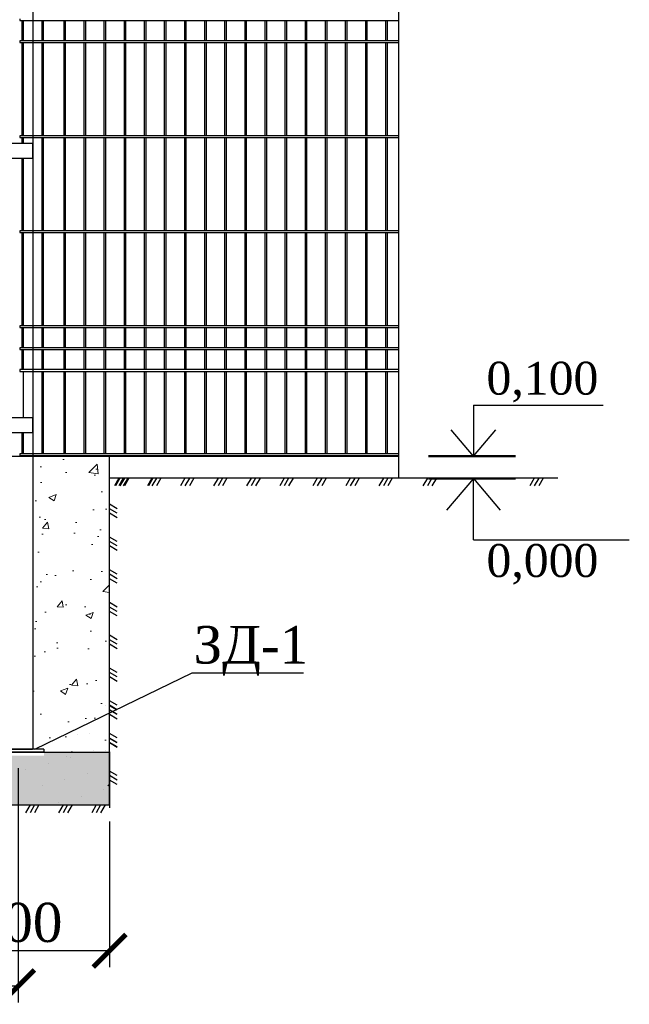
# Model space of a CAD drawing. Header units: inches. Extents: x 9403 to 10041, y 45 to 1090.
# Tile 12 of 41: x 9662 to 9709, y 237 to 313. Entities that reach past the tile are written whole.
import ezdxf

# ---------------------------------------------------------------- set-up
doc = ezdxf.new("R2010")
doc.units = ezdxf.units.IN
doc.header["$MEASUREMENT"] = 0
doc.linetypes.add('DASHDOTX2', pattern=[50.8, 25.4, -12.7, 0, -12.7])
doc.linetypes.add('K5LT_BASIC', pattern=[0])
doc.layers.add('.', color=7, linetype='Continuous', lineweight=15)
doc.layers.add('Системный слой VIEW1', color=7, linetype='Continuous')
doc.styles.add('GOST', font='gost.shx', dxfattribs={"oblique": 15})
doc.styles.add('TIEMS', font='times.ttf')
doc.dimstyles.new('Copy of ISO-25', dxfattribs={"dimtxt": 3, "dimasz": 2.5, "dimexe": 1.25, "dimexo": 0.625, "dimtad": 1, "dimlfac": 100, "dimtxsty": 'GOST', "dimblk": 'ARCHTICK', "dimcen": 2.5, "dimadec": 0, "dimazin": 0, "dimtfac": 1, "dimtmove": 0, "dimatfit": 3, "dimldrblk": 'ARCHTICK', "dimfxl": 1, "dimarcsym": 0})

# ---------------------------------------------------------------- blocks, each defined once
blk = doc.blocks.new('_ArchTick')
at = {"color": 0, "linetype": 'ByBlock', "const_width": 0.15}
blk.add_lwpolyline([(-0.5, -0.5), (0.5, 0.5)], dxfattribs=at)
blk = doc.blocks.new('*D336')
at = {"color": 0, "lineweight": -2, "transparency": 16777216}
for p, q in [((9575.104, 255.153), (9575.104, 237.203)), ((9662.184, 255.153), (9662.184, 237.203)), ((9662.184, 238.453), (9575.104, 238.453))]:
    blk.add_line(p, q, dxfattribs=at)
at = {"layer": 'Defpoints', "color": 0, "transparency": 16777216}
for p in [(9575.104, 255.778), (9662.184, 255.778), (9575.104, 238.453)]:
    blk.add_point(p, dxfattribs=at)
at = {"color": 0, "lineweight": -2, "transparency": 16777216, "xscale": 2.5, "yscale": 2.5, "zscale": 2.5, "rotation": 180}
blk.add_blockref('_ArchTick', (9575.104, 238.453), dxfattribs=at)
at = {"color": 0, "lineweight": -2, "transparency": 16777216, "xscale": 2.5, "yscale": 2.5, "zscale": 2.5}
blk.add_blockref('_ArchTick', (9662.184, 238.453), dxfattribs=at)
at = {"color": 0, "transparency": 16777216, "insert": (9618.644, 240.603), "char_height": 3, "attachment_point": 5, "style": 'TIEMS'}
blk.add_mtext('3000', dxfattribs=at)
blk = doc.blocks.new('*D338')
at = {"color": 0, "lineweight": -2, "transparency": 16777216}
for p, q in [((9655.184, 251.088), (9655.184, 239.922)), ((9669.184, 251.088), (9669.184, 239.922)), ((9669.184, 241.172), (9655.184, 241.172))]:
    blk.add_line(p, q, dxfattribs=at)
at = {"layer": 'Defpoints', "color": 0, "transparency": 16777216}
for p in [(9655.184, 251.713), (9669.184, 251.713), (9655.184, 241.172)]:
    blk.add_point(p, dxfattribs=at)
at = {"color": 0, "lineweight": -2, "transparency": 16777216, "xscale": 2.5, "yscale": 2.5, "zscale": 2.5, "rotation": 180}
blk.add_blockref('_ArchTick', (9655.184, 241.172), dxfattribs=at)
at = {"color": 0, "lineweight": -2, "transparency": 16777216, "xscale": 2.5, "yscale": 2.5, "zscale": 2.5}
blk.add_blockref('_ArchTick', (9669.184, 241.172), dxfattribs=at)
at = {"color": 0, "transparency": 16777216, "insert": (9662.184, 243.323), "char_height": 3, "attachment_point": 5, "style": 'TIEMS'}
blk.add_mtext('400', dxfattribs=at)

msp = doc.modelspace()

# ---------------------------------------------------------------- hatches: boundary and pattern name
at = {"layer": '.', "linetype": 'ByBlock'}
h = msp.add_hatch(dxfattribs=at)
h.set_pattern_fill('AR-CONC', color=0, scale=0.8)
h.set_pattern_definition([(50, (6557.3676, -1094.6117), (5.7380815, -0.502017), [0.6, -6.6]), (355, (6557.3676, -1094.6117), (-1.110011, 6.017537), [0.48, -5.28]), (100.45144, (6557.846, -1094.6535), (4.628071, 5.51552), [0.509922, -5.609137]), (46.1842, (6557.3676, -1093.012), (8.53793, -1.324154), [0.9, -9.9]), (96.63564, (6558.079, -1093.122), (7.477296, 7.792949), [0.764883, -8.41371]), (351.18416, (6557.368, -1093.012), (7.477296, 7.792949), [0.72, -7.92]), (21, (6558.1676, -1093.4117), (4.7752564, -3.220951), [0.6, -6.6]), (326, (6558.1676, -1093.4117), (1.946523, 5.8012), [0.48, -5.28]), (71.45144, (6558.5655, -1093.68), (6.721779, 2.580249), [0.509922, -5.609137]), (37.5, (6557.3676, -1094.6117), (0.0972788, 2.6631508), [0, -5.216, 0, -5.36, 0, -5.3]), (7.5, (6557.3676, -1094.6117), (2.1045563, 3.1552937), [0, -3.056, 0, -5.096, 0, -2.02]), (327.5, (6555.5836, -1094.6117), (4.2705795, -0.180439), [0, -2, 0, -6.24, 0, -8.28]), (317.5, (6554.7836, -1094.6117), (4.6654894, 0.80084), [0, -2.6, 0, -4.144, 0, -5.88])])
h.paths.add_polyline_path([(9663.296, 256.384), (9669.116, 256.384), (9669.176, 256.444), (9669.176, 279.06), (9663.296, 279.06)])
h = msp.add_hatch(dxfattribs=at)
h.set_pattern_fill('GRAVEL', color=256, scale=0.8)
h.set_pattern_definition([(228.0127875, (6392.263434, -1246.500063), (-6.4, -7.2), [0.1076288, -10.65527044]), (184.9697407, (6392.191434, -1246.580063), (9.6, 0.8), [0.1846944, -18.28473981]), (132.510447, (6392.007434, -1246.596063), (8, -8.8), [0.1302304, -12.89282608]), (267.273689, (6391.695434, -1246.796063), (0.8, 16), [0.1681904, -16.65084643]), (292.8336542, (6391.687434, -1246.964063), (-4, 9.6), [0.164924, -16.3274985]), (357.273689, (6391.751434, -1247.116063), (-16, 0.8), [0.1681904, -16.65084643]), (37.6942405, (6391.919434, -1247.124063), (-10.4, -8), [0.2224232, -22.01987884]), (72.2553284, (6392.095434, -1246.988063), (5.6, 17.6), [0.2099904, -20.7890572]), (121.4295656, (6392.159434, -1246.788063), (-6.4, 10.4), [0.16876, -16.70725849]), (175.2363583, (6392.071434, -1246.644063), (8.8, -0.8), [0.1926656, -9.44061006]), (222.3974378, (6391.879434, -1246.628063), (-9.6, -8.8), [0.2491584, -24.6667]), (138.8140748, (6392.487434, -1246.80406), (-5.6, 4.8), [0.0850408, -8.41907585]), (171.4692344, (6392.423434, -1246.748063), (10.4, -1.6), [0.1617896, -16.01720913]), (225, (6392.26343, -1246.72406), (-1e-16, -0.8), [0.1131368, -1.01823405]), (203.1985905, (6392.20743, -1246.62806), (4, 1.6), [0.0609264, -6.03169208]), (291.8014095, (6392.15143, -1246.65206), (-0.8, 2.4), [0.0861624, -4.22196945]), (30.9637565, (6392.18343, -1246.73206), (2.4, 1.6), [0.1399432, -4.52481832]), (161.565051, (6392.30343, -1246.66006), (1.6, -0.8), [0.1011928, -2.42862933]), (16.3895403, (6391.687434, -1246.652063), (8, 2.4), [0.14176, -14.03427612]), (70.346176, (6391.823434, -1246.612063), (-3.2, -8.8), [0.1189288, -11.7739262]), (293.1985905, (6392.30343, -1246.50006), (-1.6, 4), [0.121852, -5.97076648]), (343.6104597, (6392.351434, -1246.612063), (-8, 2.4), [0.14176, -14.03427612]), (339.4439548, (6391.68743, -1247.14806), (-4, 1.6), [0.136704, -6.698499]), (294.7751406, (6391.815434, -1247.196063), (-4, 8.8), [0.1145424, -11.33971445]), (66.8014095, (6392.31143, -1247.30006), (1.6, 4), [0.121852, -5.97076648]), (17.3540246, (6392.359434, -1247.188063), (-10.4, -3.2), [0.1341048, -13.2763389]), (69.4439548, (6391.91943, -1247.30006), (-1.6, -4), [0.068352, -6.766851]), (101.3099325, (6392.26343, -1247.30006), (-0.8, 3.2), [0.040792, -4.03842361]), (165.9637565, (6392.25543, -1247.26006), (2.4, -0.8), [0.164924, -3.1335605]), (186.009006, (6392.095434, -1247.220063), (8, 0.8), [0.15284, -15.13113854]), (303.6900675, (6392.18343, -1246.80406), (-0.8, 1.6), [0.1153776, -2.76906342]), (353.1572266, (6392.247434, -1246.900063), (13.6, -1.6), [0.2014352, -19.9420501]), (60.945396, (6392.44743, -1246.92406), (-3.2, -5.6), [0.0823648, -8.15413931]), (90, (6392.4874, -1246.8521), (-0.8, 0.8), [0.048, -0.752]), (120.2564372, (6392.079434, -1247.196063), (3.2, -5.6), [0.1111392, -11.002816]), (48.0127875, (6392.023434, -1247.100063), (6.4, 7.2), [0.2152576, -10.54764164]), (0, (6392.1674, -1246.9401), (0.8, 0.8), [0.208, -0.592]), (325.3048465, (6392.375434, -1246.940063), (8, -5.6), [0.1264912, -12.52261944]), (254.054604, (6392.47943, -1247.01206), (-0.8, -3.2), [0.1164816, -5.70760631]), (207.6459754, (6392.447434, -1247.124063), (-15.2, -8), [0.189652, -18.77557935]), (175.4260787, (6392.279434, -1247.212063), (-10.4, 0.8), [0.2006392, -19.86325873])])
h.paths.add_polyline_path([(9669.176, 256.382), (9664.175, 256.382), (9664.175, 256.119), (9660.215, 256.119), (9660.215, 256.382), (9655.176, 256.382), (9655.176, 252.344), (9669.176, 252.344)])

# ---------------------------------------------------------------- linework, layer by layer
at = {"color": 3}
for p, q in [((9691.304, 322.018), (9691.304, 277.384)), ((9666.112, 279.059), (9666.061, 279.11)), ((9691.304, 277.949), (9691.304, 277.384)), ((9703.514, 277.384), (9669.184, 277.384)), ((9667.641, 257.81), (9667.641, 257.81)), ((9668.898, 256.553), (9668.898, 256.553))]:
    msp.add_line(p, q, dxfattribs=at)
at = {"color": 7, "linetype": 'DASHDOTX2'}
for p, q in [((9697.048, 282.962), (9697.048, 279.059)), ((9697.048, 272.663), (9697.048, 277.346))]:
    msp.add_line(p, q, dxfattribs=at)
at = {"color": 7}
for p, q in [((9697.048, 282.962), (9706.996, 282.962)), ((9697.048, 279.059), (9695.34, 281.076)), ((9697.048, 279.059), (9698.756, 281.076)), ((9697.048, 277.346), (9694.999, 274.926)), ((9697.048, 277.346), (9699.098, 274.926)), ((9697.048, 272.663), (9708.986, 272.663))]:
    msp.add_line(p, q, dxfattribs=at)
at = {"color": 4}
msp.add_line((9582.266, 279.059), (9691.304, 279.059), dxfattribs=at)
at = {"linetype": 'ByBlock'}
msp.add_line((9691.304, 279.059), (9663.304, 279.059), dxfattribs=at)
for p, q in [((9669.176, 252.346), (9669.176, 279.059)), ((9663.477, 256.624), (9675.524, 262.472)), ((9675.524, 262.472), (9684.052, 262.472)), ((9655.176, 256.384), (9669.176, 256.384)), ((9655.176, 252.346), (9669.176, 252.346))]:
    msp.add_line(p, q)
at = {"linetype": 'ByBlock', "ltscale": 8}
for p, q in [((9669.899, 277.384), (9669.557, 276.788)), ((9669.979, 277.384), (9669.638, 276.788)), ((9670.24, 277.384), (9669.899, 276.788)), ((9670.321, 277.384), (9669.979, 276.788)), ((9670.582, 277.384), (9670.24, 276.788)), ((9670.662, 277.384), (9670.321, 276.788)), ((9672.431, 277.384), (9672.089, 276.788)), ((9672.511, 277.384), (9672.17, 276.788)), ((9672.772, 277.384), (9672.431, 276.788)), ((9673.114, 277.384), (9672.772, 276.788)), ((9674.963, 277.384), (9674.621, 276.788)), ((9675.304, 277.384), (9674.963, 276.788)), ((9675.646, 277.384), (9675.304, 276.788)), ((9677.495, 277.384), (9677.154, 276.788)), ((9677.836, 277.384), (9677.495, 276.788)), ((9678.178, 277.384), (9677.836, 276.788)), ((9680.027, 277.384), (9679.686, 276.788)), ((9680.368, 277.384), (9680.027, 276.788)), ((9680.71, 277.384), (9680.368, 276.788)), ((9682.559, 277.384), (9682.218, 276.788)), ((9682.901, 277.384), (9682.559, 276.788)), ((9683.242, 277.384), (9682.901, 276.788)), ((9685.091, 277.384), (9684.75, 276.788)), ((9685.433, 277.384), (9685.091, 276.788)), ((9685.774, 277.384), (9685.433, 276.788)), ((9687.623, 277.384), (9687.282, 276.788)), ((9687.965, 277.384), (9687.623, 276.788)), ((9688.306, 277.384), (9687.965, 276.788)), ((9690.155, 277.384), (9689.814, 276.788)), ((9690.497, 277.384), (9690.155, 276.788)), ((9690.838, 277.384), (9690.497, 276.788)), ((9693.528, 277.384), (9693.187, 276.788)), ((9693.87, 277.384), (9693.528, 276.788)), ((9694.211, 277.384), (9693.87, 276.788)), ((9701.706, 277.384), (9701.365, 276.788)), ((9702.048, 277.384), (9701.706, 276.788)), ((9702.389, 277.384), (9702.048, 276.788)), ((9669.773, 275.034), (9669.176, 275.375)), ((9669.773, 274.692), (9669.177, 275.034)), ((9669.773, 274.351), (9669.177, 274.692)), ((9669.773, 272.525), (9669.176, 272.866)), ((9669.773, 272.184), (9669.177, 272.525)), ((9669.773, 271.842), (9669.177, 272.184)), ((9669.773, 270.016), (9669.176, 270.358)), ((9669.773, 269.675), (9669.177, 270.016)), ((9669.773, 269.333), (9669.177, 269.675)), ((9669.773, 267.508), (9669.176, 267.849)), ((9669.773, 267.166), (9669.177, 267.507)), ((9669.773, 266.825), (9669.177, 267.166)), ((9669.773, 264.999), (9669.176, 265.34)), ((9669.773, 264.657), (9669.177, 264.999)), ((9669.773, 264.316), (9669.177, 264.657)), ((9669.773, 262.49), (9669.176, 262.831)), ((9669.773, 262.149), (9669.177, 262.49)), ((9669.773, 261.807), (9669.177, 262.149)), ((9669.773, 259.981), (9669.176, 260.323)), ((9669.773, 259.606), (9669.176, 259.947)), ((9669.773, 259.64), (9669.177, 259.981)), ((9669.773, 259.298), (9669.177, 259.64)), ((9669.773, 259.264), (9669.177, 259.605)), ((9669.773, 258.923), (9669.177, 259.264)), ((9669.773, 257.473), (9669.176, 257.814)), ((9669.773, 257.097), (9669.176, 257.438)), ((9669.773, 257.131), (9669.177, 257.472)), ((9669.773, 256.79), (9669.177, 257.131)), ((9669.773, 256.755), (9669.177, 257.097)), ((9669.176, 256.414), (9669.177, 252.114)), ((9669.773, 254.588), (9669.176, 254.929)), ((9669.773, 254.247), (9669.177, 254.588)), ((9669.773, 253.905), (9669.177, 254.247)), ((9663.1, 252.346), (9662.758, 251.749)), ((9663.441, 252.346), (9663.1, 251.749)), ((9663.782, 252.346), (9663.441, 251.749)), ((9665.632, 252.346), (9665.29, 251.749)), ((9665.973, 252.346), (9665.632, 251.749)), ((9666.315, 252.346), (9665.973, 251.749)), ((9668.164, 252.346), (9667.822, 251.749)), ((9668.505, 252.346), (9668.164, 251.749)), ((9668.847, 252.346), (9668.505, 251.749))]:
    msp.add_line(p, q, dxfattribs=at)
at = {"color": 2}
for p, q in [((9668.898, 259.938), (9668.898, 259.938)), ((9666.698, 257.737), (9666.698, 257.737)), ((9667.955, 256.48), (9667.955, 256.48)), ((9665.912, 256.082), (9665.912, 256.082)), ((9666.227, 256.009), (9666.227, 256.009)), ((9662.769, 255.066), (9662.769, 255.066)), ((9664.498, 255.537), (9664.498, 255.537)), ((9665.755, 254.28), (9665.755, 254.28)), ((9667.484, 254.751), (9667.484, 254.751)), ((9664.027, 253.809), (9664.027, 253.809)), ((9668.741, 253.494), (9668.741, 253.494)), ((9669.056, 253.809), (9669.176, 253.93)), ((9667.012, 253.023), (9667.012, 253.023)), ((9665.284, 252.551), (9665.284, 252.551))]:
    msp.add_line(p, q, dxfattribs=at)
at = {"lineweight": 30, "ltscale": 0.2}
for p, q in [((9664.164, 256.624), (9660.204, 256.624)), ((9664.164, 256.384), (9660.204, 256.384))]:
    msp.add_line(p, q, dxfattribs=at)
at = {"lineweight": 30}
msp.add_line((9664.164, 256.624), (9664.164, 256.384), dxfattribs=at)
at = {"color": 7, "linetype": 'Continuous', "const_width": 0.168}
for points in [[(9693.593, 279.059), (9700.278, 279.059)], [(9693.593, 277.346), (9700.278, 277.346)]]:
    msp.add_lwpolyline(points, dxfattribs=at)
at = {"layer": 'Системный слой VIEW1', "color": 5, "linetype": 'K5LT_BASIC', "lineweight": 30}
msp.add_line((9663.304, 363.512), (9663.304, 256.624), dxfattribs=at)
at = {"layer": 'Системный слой VIEW1', "linetype": 'K5LT_BASIC'}
for p, q in [((9662.32, 312.575), (9662.32, 312.435)), ((9662.46, 312.435), (9662.46, 310.895)), ((9662.6, 310.895), (9662.6, 312.435)), ((9664, 312.435), (9664, 310.895)), ((9664.14, 310.895), (9664.14, 312.435)), ((9665.68, 312.435), (9665.68, 310.895)), ((9665.82, 310.895), (9665.82, 312.435)), ((9667.22, 312.435), (9667.22, 310.895)), ((9667.36, 310.895), (9667.36, 312.435)), ((9668.76, 312.435), (9668.76, 310.895)), ((9668.9, 310.895), (9668.9, 312.435)), ((9670.3, 312.435), (9670.3, 310.895)), ((9670.44, 310.895), (9670.44, 312.435)), ((9671.84, 312.435), (9671.84, 310.895)), ((9671.98, 310.895), (9671.98, 312.435)), ((9673.38, 312.435), (9673.38, 310.895)), ((9673.52, 310.895), (9673.52, 312.435)), ((9674.92, 312.435), (9674.92, 310.895)), ((9675.06, 310.895), (9675.06, 312.435)), ((9676.46, 312.435), (9676.46, 310.895)), ((9676.6, 310.895), (9676.6, 312.435)), ((9678, 312.435), (9678, 310.895)), ((9678.14, 310.895), (9678.14, 312.435)), ((9679.54, 312.435), (9679.54, 310.895)), ((9679.68, 310.895), (9679.68, 312.435)), ((9681.08, 312.435), (9681.08, 310.895)), ((9681.22, 310.895), (9681.22, 312.435)), ((9682.62, 312.435), (9682.62, 310.895)), ((9682.76, 310.895), (9682.76, 312.435)), ((9684.16, 312.435), (9684.16, 310.895)), ((9684.3, 310.895), (9684.3, 312.435)), ((9685.7, 312.435), (9685.7, 310.895)), ((9685.84, 310.895), (9685.84, 312.435)), ((9687.24, 312.435), (9687.24, 310.895)), ((9687.38, 310.895), (9687.38, 312.435)), ((9688.78, 312.435), (9688.78, 310.895)), ((9688.92, 310.895), (9688.92, 312.435)), ((9690.32, 312.435), (9690.32, 310.895)), ((9690.46, 310.895), (9690.46, 312.435)), ((9662.32, 310.895), (9662.32, 310.755)), ((9662.46, 310.755), (9662.46, 303.615)), ((9662.6, 303.615), (9662.6, 310.755)), ((9664, 310.755), (9664, 303.615)), ((9664.14, 303.615), (9664.14, 310.755)), ((9665.68, 310.755), (9665.68, 303.615)), ((9665.82, 303.615), (9665.82, 310.755)), ((9667.22, 310.755), (9667.22, 303.615)), ((9667.36, 303.615), (9667.36, 310.755)), ((9668.76, 310.755), (9668.76, 303.615)), ((9668.9, 303.615), (9668.9, 310.755)), ((9670.3, 310.755), (9670.3, 303.615)), ((9670.44, 303.615), (9670.44, 310.755)), ((9671.84, 310.755), (9671.84, 303.615)), ((9671.98, 303.615), (9671.98, 310.755)), ((9673.38, 310.755), (9673.38, 303.615)), ((9673.52, 303.615), (9673.52, 310.755)), ((9674.92, 310.755), (9674.92, 303.615)), ((9675.06, 303.615), (9675.06, 310.755)), ((9676.46, 310.755), (9676.46, 303.615)), ((9676.6, 303.615), (9676.6, 310.755)), ((9678, 310.755), (9678, 303.615)), ((9678.14, 303.615), (9678.14, 310.755)), ((9679.54, 310.755), (9679.54, 303.615)), ((9679.68, 303.615), (9679.68, 310.755)), ((9681.08, 310.755), (9681.08, 303.615)), ((9681.22, 303.615), (9681.22, 310.755)), ((9682.62, 310.755), (9682.62, 303.615)), ((9682.76, 303.615), (9682.76, 310.755)), ((9684.16, 310.755), (9684.16, 303.615)), ((9684.3, 303.615), (9684.3, 310.755)), ((9685.7, 310.755), (9685.7, 303.615)), ((9685.84, 303.615), (9685.84, 310.755)), ((9687.24, 310.755), (9687.24, 303.615)), ((9687.38, 303.615), (9687.38, 310.755)), ((9688.78, 310.755), (9688.78, 303.615)), ((9688.92, 303.615), (9688.92, 310.755)), ((9690.32, 310.755), (9690.32, 303.615)), ((9690.46, 303.615), (9690.46, 310.755)), ((9662.32, 303.615), (9662.32, 303.475)), ((9662.32, 303.615), (9662.32, 303.475)), ((9662.46, 303.475), (9662.46, 303.027)), ((9662.6, 303.027), (9662.6, 303.475)), ((9664, 303.475), (9664, 296.335)), ((9664.14, 296.335), (9664.14, 303.475)), ((9665.68, 303.475), (9665.68, 296.335)), ((9665.82, 296.335), (9665.82, 303.475)), ((9667.22, 303.475), (9667.22, 296.335)), ((9667.36, 296.335), (9667.36, 303.475)), ((9668.76, 303.475), (9668.76, 296.335)), ((9668.9, 296.335), (9668.9, 303.475)), ((9670.3, 303.475), (9670.3, 296.335)), ((9670.44, 296.335), (9670.44, 303.475)), ((9671.84, 303.475), (9671.84, 296.335)), ((9671.98, 296.335), (9671.98, 303.475)), ((9673.38, 303.475), (9673.38, 296.335)), ((9673.52, 296.335), (9673.52, 303.475)), ((9674.92, 303.475), (9674.92, 296.335)), ((9675.06, 296.335), (9675.06, 303.475)), ((9676.46, 303.475), (9676.46, 296.335)), ((9676.6, 296.335), (9676.6, 303.475)), ((9678, 303.475), (9678, 296.335)), ((9678.14, 296.335), (9678.14, 303.475)), ((9679.54, 303.475), (9679.54, 296.335)), ((9679.68, 296.335), (9679.68, 303.475)), ((9681.08, 303.475), (9681.08, 296.335)), ((9681.22, 296.335), (9681.22, 303.475)), ((9682.62, 303.475), (9682.62, 296.335)), ((9682.76, 296.335), (9682.76, 303.475)), ((9684.16, 303.475), (9684.16, 296.335)), ((9684.3, 296.335), (9684.3, 303.475)), ((9685.7, 303.475), (9685.7, 296.335)), ((9685.84, 296.335), (9685.84, 303.475)), ((9687.24, 303.475), (9687.24, 296.335)), ((9687.38, 296.335), (9687.38, 303.475)), ((9688.78, 303.475), (9688.78, 296.335)), ((9688.92, 296.335), (9688.92, 303.475)), ((9690.32, 303.475), (9690.32, 296.335)), ((9690.46, 296.335), (9690.46, 303.475)), ((9662.46, 301.907), (9662.46, 296.335)), ((9662.6, 296.335), (9662.6, 301.907)), ((9662.32, 296.335), (9662.32, 296.195)), ((9662.46, 296.195), (9662.46, 289.055)), ((9662.6, 289.055), (9662.6, 296.195)), ((9664, 296.195), (9664, 289.055)), ((9664.14, 289.055), (9664.14, 296.195)), ((9665.68, 296.195), (9665.68, 289.055)), ((9665.82, 289.055), (9665.82, 296.195)), ((9667.22, 296.195), (9667.22, 289.055)), ((9667.36, 289.055), (9667.36, 296.195)), ((9668.76, 296.195), (9668.76, 289.055)), ((9668.9, 289.055), (9668.9, 296.195)), ((9670.3, 296.195), (9670.3, 289.055)), ((9670.44, 289.055), (9670.44, 296.195)), ((9671.84, 296.195), (9671.84, 289.055)), ((9671.98, 289.055), (9671.98, 296.195)), ((9673.38, 296.195), (9673.38, 289.055)), ((9673.52, 289.055), (9673.52, 296.195)), ((9674.92, 296.195), (9674.92, 289.055)), ((9675.06, 289.055), (9675.06, 296.195)), ((9676.46, 296.195), (9676.46, 289.055)), ((9676.6, 289.055), (9676.6, 296.195)), ((9678, 296.195), (9678, 289.055)), ((9678.14, 289.055), (9678.14, 296.195)), ((9679.54, 296.195), (9679.54, 289.055)), ((9679.68, 289.055), (9679.68, 296.195)), ((9681.08, 296.195), (9681.08, 289.055)), ((9681.22, 289.055), (9681.22, 296.195)), ((9682.62, 296.195), (9682.62, 289.055)), ((9682.76, 289.055), (9682.76, 296.195)), ((9684.16, 296.195), (9684.16, 289.055)), ((9684.3, 289.055), (9684.3, 296.195)), ((9685.7, 296.195), (9685.7, 289.055)), ((9685.84, 289.055), (9685.84, 296.195)), ((9687.24, 296.195), (9687.24, 289.055)), ((9687.38, 289.055), (9687.38, 296.195)), ((9688.78, 296.195), (9688.78, 289.055)), ((9688.92, 289.055), (9688.92, 296.195)), ((9690.32, 296.195), (9690.32, 289.055)), ((9690.46, 289.055), (9690.46, 296.195)), ((9662.32, 289.055), (9662.32, 288.915)), ((9662.46, 288.915), (9662.46, 287.375)), ((9662.6, 287.375), (9662.6, 288.915)), ((9664, 288.915), (9664, 287.375)), ((9664.14, 287.375), (9664.14, 288.915)), ((9665.68, 288.915), (9665.68, 287.375)), ((9665.82, 287.375), (9665.82, 288.915)), ((9667.22, 288.915), (9667.22, 287.375)), ((9667.36, 287.375), (9667.36, 288.915)), ((9668.76, 288.915), (9668.76, 287.375)), ((9668.9, 287.375), (9668.9, 288.915)), ((9670.3, 288.915), (9670.3, 287.375)), ((9670.44, 287.375), (9670.44, 288.915)), ((9671.84, 288.915), (9671.84, 287.375)), ((9671.98, 287.375), (9671.98, 288.915)), ((9673.38, 288.915), (9673.38, 287.375)), ((9673.52, 287.375), (9673.52, 288.915)), ((9674.92, 288.915), (9674.92, 287.375)), ((9675.06, 287.375), (9675.06, 288.915)), ((9676.46, 288.915), (9676.46, 287.375)), ((9676.6, 287.375), (9676.6, 288.915)), ((9678, 288.915), (9678, 287.375)), ((9678.14, 287.375), (9678.14, 288.915)), ((9679.54, 288.915), (9679.54, 287.375)), ((9679.68, 287.375), (9679.68, 288.915)), ((9681.08, 288.915), (9681.08, 287.375)), ((9681.22, 287.375), (9681.22, 288.915)), ((9682.62, 288.915), (9682.62, 287.375)), ((9682.76, 287.375), (9682.76, 288.915)), ((9684.16, 288.915), (9684.16, 287.375)), ((9684.3, 287.375), (9684.3, 288.915)), ((9685.7, 288.915), (9685.7, 287.375)), ((9685.84, 287.375), (9685.84, 288.915)), ((9687.24, 288.915), (9687.24, 287.375)), ((9687.38, 287.375), (9687.38, 288.915)), ((9688.78, 288.915), (9688.78, 287.375)), ((9688.92, 287.375), (9688.92, 288.915)), ((9690.32, 288.915), (9690.32, 287.375)), ((9690.46, 287.375), (9690.46, 288.915)), ((9662.32, 287.375), (9662.32, 287.235)), ((9662.46, 287.235), (9662.46, 285.695)), ((9662.6, 285.695), (9662.6, 287.235)), ((9664, 287.235), (9664, 285.695)), ((9664.14, 285.695), (9664.14, 287.235)), ((9665.68, 287.235), (9665.68, 285.695)), ((9665.82, 285.695), (9665.82, 287.235)), ((9667.22, 287.235), (9667.22, 285.695)), ((9667.36, 285.695), (9667.36, 287.235)), ((9668.76, 287.235), (9668.76, 285.695)), ((9668.9, 285.695), (9668.9, 287.235)), ((9670.3, 287.235), (9670.3, 285.695)), ((9670.44, 285.695), (9670.44, 287.235)), ((9671.84, 287.235), (9671.84, 285.695)), ((9671.98, 285.695), (9671.98, 287.235)), ((9673.38, 287.235), (9673.38, 285.695)), ((9673.52, 285.695), (9673.52, 287.235)), ((9674.92, 287.235), (9674.92, 285.695)), ((9675.06, 285.695), (9675.06, 287.235)), ((9676.46, 287.235), (9676.46, 285.695)), ((9676.6, 285.695), (9676.6, 287.235)), ((9678, 287.235), (9678, 285.695)), ((9678.14, 285.695), (9678.14, 287.235)), ((9679.54, 287.235), (9679.54, 285.695)), ((9679.68, 285.695), (9679.68, 287.235)), ((9681.08, 287.235), (9681.08, 285.695)), ((9681.22, 285.695), (9681.22, 287.235)), ((9682.62, 287.235), (9682.62, 285.695)), ((9682.76, 285.695), (9682.76, 287.235)), ((9684.16, 287.235), (9684.16, 285.695)), ((9684.3, 285.695), (9684.3, 287.235)), ((9685.7, 287.235), (9685.7, 285.695)), ((9685.84, 285.695), (9685.84, 287.235)), ((9687.24, 287.235), (9687.24, 285.695)), ((9687.38, 285.695), (9687.38, 287.235)), ((9688.78, 287.235), (9688.78, 285.695)), ((9688.92, 285.695), (9688.92, 287.235)), ((9690.32, 287.235), (9690.32, 285.695)), ((9690.46, 285.695), (9690.46, 287.235)), ((9662.32, 285.695), (9662.32, 285.555)), ((9662.6, 281.999), (9662.6, 285.555)), ((9664, 285.555), (9664, 279.255)), ((9664.14, 279.255), (9664.14, 285.555)), ((9665.68, 285.555), (9665.68, 279.255)), ((9665.82, 279.255), (9665.82, 285.555)), ((9667.22, 285.555), (9667.22, 279.255)), ((9667.36, 279.255), (9667.36, 285.555)), ((9668.76, 285.555), (9668.76, 279.255)), ((9668.9, 279.255), (9668.9, 285.555)), ((9670.3, 285.555), (9670.3, 279.255)), ((9670.44, 279.255), (9670.44, 285.555)), ((9671.84, 285.555), (9671.84, 279.255)), ((9671.98, 279.255), (9671.98, 285.555)), ((9673.38, 285.555), (9673.38, 279.255)), ((9673.52, 279.255), (9673.52, 285.555)), ((9674.92, 285.555), (9674.92, 279.255)), ((9675.06, 279.255), (9675.06, 285.555)), ((9676.46, 285.555), (9676.46, 279.255)), ((9676.6, 279.255), (9676.6, 285.555)), ((9678, 285.555), (9678, 279.255)), ((9678.14, 279.255), (9678.14, 285.555)), ((9679.54, 285.555), (9679.54, 279.255)), ((9679.68, 279.255), (9679.68, 285.555)), ((9681.08, 285.555), (9681.08, 279.255)), ((9681.22, 279.255), (9681.22, 285.555)), ((9682.62, 285.555), (9682.62, 279.255)), ((9682.76, 279.255), (9682.76, 285.555)), ((9684.16, 285.555), (9684.16, 279.255)), ((9684.3, 279.255), (9684.3, 285.555)), ((9685.7, 285.555), (9685.7, 279.255)), ((9685.84, 279.255), (9685.84, 285.555)), ((9687.24, 285.555), (9687.24, 279.255)), ((9687.38, 279.255), (9687.38, 285.555)), ((9688.78, 285.555), (9688.78, 279.255)), ((9688.92, 279.255), (9688.92, 285.555)), ((9690.32, 285.555), (9690.32, 279.255)), ((9690.46, 279.255), (9690.46, 285.555)), ((9662.46, 280.879), (9662.46, 279.255)), ((9662.6, 279.255), (9662.6, 280.879)), ((9662.32, 279.255), (9662.32, 279.115)), ((9662.32, 279.255), (9662.32, 279.115))]:
    msp.add_line(p, q, dxfattribs=at)
at = {"layer": 'Системный слой VIEW1', "color": 5, "linetype": 'K5LT_BASIC'}
for p, q in [((9663.304, 312.435), (9663.304, 310.895)), ((9663.304, 310.755), (9663.304, 303.615)), ((9663.304, 303.475), (9663.304, 296.335)), ((9663.304, 296.195), (9663.304, 289.055)), ((9663.304, 288.915), (9663.304, 287.375)), ((9663.304, 287.235), (9663.304, 285.695)), ((9661.064, 279.059), (9663.304, 279.059)), ((9661.056, 256.624), (9663.296, 256.624))]:
    msp.add_line(p, q, dxfattribs=at)
at = {"layer": 'Системный слой VIEW1', "color": 1, "linetype": 'K5LT_BASIC'}
for p, q in [((9663.304, 281.999), (9661.064, 281.999)), ((9661.064, 280.879), (9663.304, 280.879))]:
    msp.add_line(p, q, dxfattribs=at)
at = {"layer": 'Системный слой VIEW1', "color": 1}
msp.add_line((9663.304, 280.887), (9663.304, 281.999), dxfattribs=at)
at = {"layer": 'Системный слой VIEW1', "linetype": 'K5LT_BASIC'}
for points in [[(9662.32, 312.435), (9691.304, 312.435)], [(9691.304, 310.895), (9662.32, 310.895)], [(9662.32, 310.755), (9691.304, 310.755)], [(9691.304, 303.615), (9662.32, 303.615)], [(9662.32, 303.475), (9691.304, 303.475)], [(9691.304, 296.335), (9662.32, 296.335)], [(9662.32, 296.195), (9691.304, 296.195)], [(9691.304, 289.055), (9662.32, 289.055)], [(9662.32, 288.915), (9691.304, 288.915)], [(9691.304, 287.375), (9662.32, 287.375)], [(9662.32, 287.235), (9691.304, 287.235)], [(9691.304, 285.695), (9662.32, 285.695)], [(9662.32, 285.555), (9691.304, 285.555)], [(9691.304, 279.255), (9662.32, 279.255)], [(9662.32, 279.115), (9691.304, 279.115)]]:
    msp.add_lwpolyline(points, dxfattribs=at)
at = {"layer": 'Системный слой VIEW1', "color": 1}
msp.add_lwpolyline([(9663.304, 301.907), (9663.304, 303.027), (9661.064, 303.027), (9661.064, 301.907)], close=True, dxfattribs=at)

# ---------------------------------------------------------------- texts
at = {"color": 7, "style": 'TIEMS'}
for s, p in [('0,100', (9698.052, 283.777)), ('0,000', (9698.052, 269.81))]:
    msp.add_text(s, height=2.52, dxfattribs=at).set_placement(p)
at = {"insert": (9680.01, 266.056), "char_height": 2.88, "width": 16.92812, "attachment_point": 2}
msp.add_mtext('{\\fSylfaen|b0|i0|c204|p18;ЗД-1}', dxfattribs=at)

# ---------------------------------------------------------------- dimensions: what is measured, and where the dimension line sits
for base, p1, p2, text, picture, middle in [((9575.104, 238.453), (9662.184, 255.778), (9575.104, 255.778), '3000', '*D336', (9618.644, 240.603)), ((9655.184, 241.172), (9669.184, 251.713), (9655.184, 251.713), '400', '*D338', (9662.184, 243.323))]:
    dim = msp.add_linear_dim(base=base, p1=p1, p2=p2, text=text, dimstyle='Copy of ISO-25', override={"dimdec": 0, "dimlfac": 20, "dimtxsty": 'TIEMS', "dimtdec": 0})
    dim.commit()
    dim.dimension.update_dxf_attribs({"geometry": picture, "text_midpoint": middle})

doc.saveas('drawing.dxf')
